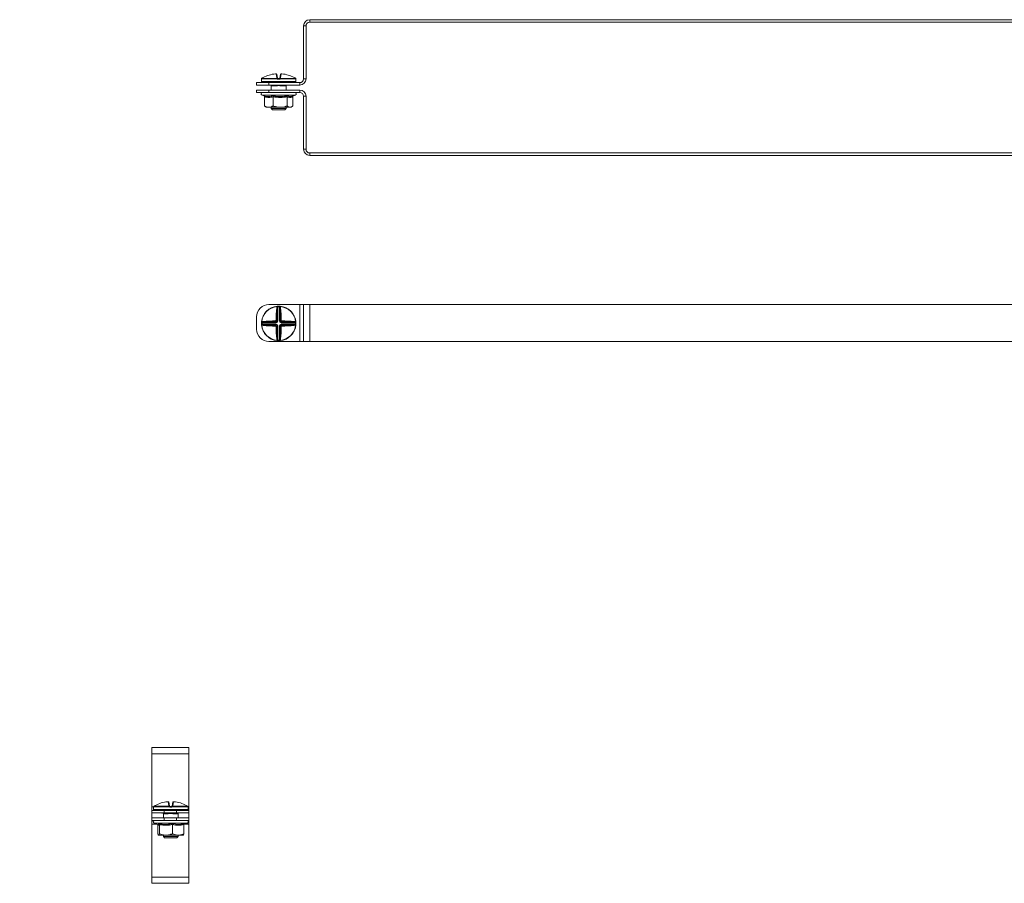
# Model space of a CAD drawing. Header units: millimetres. Extents: x -3 to 1620, y -915 to 295.
# Tile 9 of 11: x 823 to 1221, y -834 to -484. Entities that reach past the tile are written whole.
import ezdxf

# ---------------------------------------------------------------- set-up
doc = ezdxf.new("R2010")
doc.units = ezdxf.units.MM
doc.styles.add('SLDTEXTSTYLE0', font='TXT', dxfattribs={"width": 0.7, "bigfont": 'bigfont'})

msp = doc.modelspace()

# ---------------------------------------------------------------- linework, layer by layer
at = {"color": 7, "linetype": 'Continuous', "lineweight": 15}
for p, q in [((938.51, -486.51), (937.51, -486.51)), ((937.51, -508.01), (937.51, -486.51)), ((938.51, -508.01), (938.51, -486.51)), ((940.01, -484.01), (940.01, -485.01)), ((940.01, -484.01), (1542.01, -484.01)), ((940.01, -485.01), (1542.01, -485.01)), ((926.64, -507.46), (926.37, -505.95)), ((926.64, -506.16), (926.9, -507.64)), ((927.97, -507.64), (928.24, -506.16)), ((928.5, -505.95), (928.24, -507.46)), ((918.51, -510.51), (918.51, -509.51)), ((918.51, -509.51), (923.51, -509.51)), ((923.51, -510.51), (918.51, -510.51)), ((920.44, -508.09), (920.44, -509.09)), ((920.47, -507.95), (920.47, -507.96)), ((926.81, -507.98), (920.47, -507.98)), ((920.59, -507.77), (926.82, -507.77)), ((920.59, -507.77), (920.59, -507.77)), ((934.19, -509.34), (920.69, -509.34)), ((923.51, -509.51), (923.51, -510.51)), ((923.51, -509.51), (936.01, -509.51)), ((923.51, -510.51), (936.01, -510.51)), ((924.48, -509.51), (924.48, -509.34)), ((925.63, -510.54), (924.74, -510.54)), ((927.74, -508.09), (927.14, -508.09)), ((927.15, -507.84), (927.73, -507.84)), ((928.05, -507.77), (934.29, -507.77)), ((934.41, -507.98), (928.06, -507.98)), ((930.14, -510.54), (929.25, -510.54)), ((930.39, -509.51), (930.39, -509.34)), ((930.49, -510.54), (930.49, -510.54)), ((934.29, -507.77), (934.28, -507.77)), ((934.41, -507.96), (934.41, -507.98)), ((934.44, -509.09), (934.44, -508.09)), ((936.01, -510.51), (936.01, -509.51)), ((937.51, -508.01), (938.51, -508.01)), ((918.51, -513.51), (918.51, -512.51)), ((918.51, -512.51), (923.51, -512.51)), ((923.51, -513.51), (918.51, -513.51)), ((923.51, -512.51), (923.51, -513.51)), ((936.01, -512.51), (923.51, -512.51)), ((936.01, -513.51), (923.51, -513.51)), ((924.44, -510.69), (924.44, -512.51)), ((926.4, -510.79), (924.62, -510.79)), ((930.25, -510.79), (928.47, -510.79)), ((930.44, -512.51), (930.44, -510.69)), ((936.01, -513.51), (936.01, -512.51)), ((920.71, -514.61), (921.52, -514.9)), ((921.71, -515.22), (921.71, -518.91)), ((925.18, -515.22), (925.18, -518.91)), ((930.91, -515.22), (930.91, -518.91)), ((933.14, -514.98), (934.16, -514.61)), ((933.17, -515.22), (933.17, -518.91)), ((937.51, -536.51), (937.51, -515.01)), ((938.51, -515.01), (937.51, -515.01)), ((938.51, -536.51), (938.51, -515.01)), ((922.01, -519.17), (922.44, -519.51)), ((922.44, -519.51), (923.45, -519.51)), ((923.45, -519.51), (928.05, -519.51)), ((924.44, -519.51), (924.44, -520.04)), ((924.44, -520.04), (924.94, -520.54)), ((924.44, -520.04), (930.44, -520.04)), ((929.94, -520.54), (924.94, -520.54)), ((928.05, -519.51), (932.04, -519.51)), ((929.94, -520.54), (930.44, -520.04)), ((930.44, -520.04), (930.44, -519.51)), ((932.04, -519.51), (932.44, -519.51)), ((932.44, -519.51), (932.87, -519.17)), ((937.51, -536.51), (938.51, -536.51)), ((940.01, -538.01), (940.01, -539.01)), ((1542.01, -538.01), (940.01, -538.01)), ((1542.01, -539.01), (940.01, -539.01)), ((923.51, -599.4), (936.01, -599.4)), ((926.81, -600.1), (926.82, -600.22)), ((926.9, -606.04), (926.9, -600.9)), ((927.14, -600.08), (927.15, -600.33)), ((927.15, -600.33), (927.15, -606.04)), ((927.74, -600.08), (927.73, -600.33)), ((927.73, -606.04), (927.73, -600.33)), ((927.97, -600.9), (927.97, -606.04)), ((928.06, -600.1), (928.05, -600.22)), ((936.01, -614.4), (936.01, -599.4)), ((936.01, -599.4), (937.51, -599.4)), ((937.51, -614.4), (937.51, -599.4)), ((937.51, -599.4), (940.01, -599.4)), ((940.01, -614.4), (940.01, -599.4)), ((940.01, -599.4), (1542.01, -599.4)), ((918.51, -609.4), (918.51, -604.4)), ((926.41, -606.54), (926.15, -606.27)), ((926.64, -605.78), (926.9, -606.04)), ((926.9, -606.04), (927.15, -606.04)), ((927.97, -606.04), (927.73, -606.04)), ((927.97, -606.04), (928.24, -605.78)), ((928.73, -606.27), (928.47, -606.54)), ((920.69, -606.78), (920.44, -606.77)), ((920.69, -607.36), (920.44, -607.37)), ((920.47, -606.45), (920.59, -606.46)), ((920.47, -607.7), (920.59, -607.69)), ((926.41, -606.78), (920.69, -606.78)), ((920.69, -607.36), (926.41, -607.36)), ((921.26, -606.54), (926.41, -606.54)), ((926.41, -607.61), (921.26, -607.61)), ((926.15, -607.87), (926.41, -607.61)), ((926.41, -606.54), (926.41, -606.78)), ((926.41, -607.61), (926.41, -607.36)), ((926.9, -608.1), (926.64, -608.36)), ((926.9, -613.25), (926.9, -608.1)), ((926.9, -608.1), (927.15, -608.1)), ((927.15, -608.1), (927.15, -613.82)), ((927.73, -608.1), (927.97, -608.1)), ((927.73, -613.82), (927.73, -608.1)), ((928.24, -608.36), (927.97, -608.1)), ((927.97, -608.1), (927.97, -613.25)), ((928.47, -606.54), (933.61, -606.54)), ((928.47, -606.54), (928.47, -606.78)), ((934.18, -606.78), (928.47, -606.78)), ((928.47, -607.36), (928.47, -607.61)), ((928.47, -607.36), (934.18, -607.36)), ((928.47, -607.61), (928.73, -607.87)), ((933.61, -607.61), (928.47, -607.61)), ((934.43, -606.77), (934.18, -606.78)), ((934.43, -607.37), (934.18, -607.36)), ((934.41, -606.45), (934.29, -606.46)), ((934.41, -607.7), (934.29, -607.69)), ((926.81, -614.04), (926.82, -613.92)), ((927.15, -613.82), (927.14, -614.07)), ((927.73, -613.82), (927.74, -614.07)), ((928.06, -614.04), (928.05, -613.92)), ((923.51, -614.4), (936.01, -614.4)), ((936.01, -614.4), (937.51, -614.4)), ((937.51, -614.4), (940.01, -614.4)), ((940.01, -614.4), (1542.01, -614.4)), ((891.06, -778.9), (876.06, -778.9)), ((876.06, -781.4), (876.06, -778.9)), ((891.06, -781.4), (876.06, -781.4)), ((876.06, -802.9), (876.06, -781.4)), ((891.06, -781.4), (891.06, -778.9)), ((891.06, -802.9), (891.06, -781.4)), ((882.94, -802.35), (882.68, -800.85)), ((882.94, -801.05), (883.2, -802.53)), ((884.28, -802.53), (884.54, -801.05)), ((884.8, -800.85), (884.54, -802.35)), ((876.06, -804.4), (876.06, -802.9)), ((876.06, -805.4), (876.06, -804.4)), ((876.06, -804.4), (881.06, -804.4)), ((881.06, -805.4), (876.06, -805.4)), ((876.06, -805.4), (876.06, -807.4)), ((876.74, -802.99), (876.74, -803.99)), ((876.77, -802.84), (876.77, -802.85)), ((883.11, -802.88), (876.77, -802.88)), ((876.89, -802.66), (883.12, -802.66)), ((876.89, -802.66), (876.89, -802.66)), ((890.49, -804.24), (876.99, -804.24)), ((880.72, -805.47), (880.71, -805.47)), ((880.74, -805.59), (880.74, -807.4)), ((880.78, -804.24), (880.78, -804.4)), ((882.7, -805.69), (880.92, -805.69)), ((881.93, -805.44), (881.04, -805.44)), ((881.06, -804.4), (881.06, -805.4)), ((886.06, -804.4), (881.06, -804.4)), ((886.06, -805.4), (881.06, -805.4)), ((882.13, -805.44), (881.93, -805.44)), ((884.04, -802.99), (883.44, -802.99)), ((883.45, -802.74), (884.03, -802.74)), ((884.35, -802.66), (890.59, -802.66)), ((890.71, -802.88), (884.37, -802.88)), ((886.56, -805.69), (884.78, -805.69)), ((886.44, -805.44), (885.55, -805.44)), ((886.06, -805.4), (886.06, -804.4)), ((886.06, -804.4), (891.06, -804.4)), ((891.06, -805.4), (886.06, -805.4)), ((886.7, -804.24), (886.7, -804.4)), ((886.74, -807.4), (886.74, -805.59)), ((890.59, -802.66), (890.59, -802.66)), ((890.71, -802.85), (890.71, -802.88)), ((890.74, -803.99), (890.74, -802.99)), ((891.06, -804.4), (891.06, -802.9)), ((891.06, -804.4), (891.06, -805.4)), ((891.06, -805.4), (891.06, -807.4)), ((876.06, -808.4), (876.06, -807.4)), ((876.06, -807.4), (881.06, -807.4)), ((881.06, -808.4), (876.06, -808.4)), ((876.06, -809.9), (876.06, -808.4)), ((877.01, -809.5), (878.46, -810.03)), ((881.06, -807.4), (881.06, -808.4)), ((886.06, -807.4), (881.06, -807.4)), ((886.06, -808.4), (881.06, -808.4)), ((886.06, -808.4), (886.06, -807.4)), ((886.06, -807.4), (891.06, -807.4)), ((891.06, -808.4), (886.06, -808.4)), ((889.07, -810.01), (890.47, -809.5)), ((891.06, -807.4), (891.06, -808.4)), ((891.06, -809.9), (891.06, -808.4)), ((876.06, -831.4), (876.06, -809.9)), ((878.41, -810.01), (878.42, -810.12)), ((878.42, -810.12), (878.42, -813.8)), ((878.43, -810.02), (878.46, -810.02)), ((879.13, -810.12), (879.13, -813.8)), ((884.45, -810.12), (884.45, -813.8)), ((889.06, -810.12), (889.06, -813.8)), ((891.06, -831.4), (891.06, -809.9)), ((881.79, -814.4), (878.78, -814.4)), ((880.74, -814.4), (880.74, -814.94)), ((880.74, -814.94), (881.24, -815.44)), ((880.74, -814.94), (886.74, -814.94)), ((886.24, -815.44), (881.24, -815.44)), ((881.79, -814.4), (886.75, -814.4)), ((886.24, -815.44), (886.74, -814.94)), ((886.74, -814.94), (886.74, -814.4)), ((886.75, -814.4), (888.74, -814.4)), ((891.06, -831.4), (876.06, -831.4)), ((876.06, -833.9), (876.06, -831.4)), ((891.06, -833.9), (891.06, -831.4)), ((891.06, -833.9), (876.06, -833.9))]:
    msp.add_line(p, q, dxfattribs=at)
at = {"color": 8, "linetype": 'Continuous', "lineweight": 15}
for p, q in [((920.44, -508.09), (920.44, -508.09)), ((920.44, -509.09), (934.44, -509.09)), ((920.47, -507.98), (920.47, -507.96)), ((924.66, -510.56), (924.52, -510.59)), ((924.74, -510.54), (924.74, -510.51)), ((925.63, -510.54), (925.63, -510.51)), ((929.25, -510.54), (929.25, -510.51)), ((930.14, -510.54), (930.14, -510.51)), ((934.44, -508.09), (934.43, -508.09)), ((934.16, -514.61), (920.71, -514.61)), ((876.75, -802.9), (876.06, -802.9)), ((876.75, -802.99), (876.74, -802.99)), ((876.74, -803.99), (890.74, -803.99)), ((876.77, -802.88), (876.77, -802.85)), ((880.96, -805.45), (880.82, -805.48)), ((881.04, -805.4), (881.04, -805.44)), ((881.93, -805.4), (881.93, -805.44)), ((885.55, -805.4), (885.55, -805.44)), ((886.44, -805.4), (886.44, -805.44)), ((891.06, -802.9), (890.72, -802.9)), ((890.74, -802.99), (890.73, -802.99)), ((881.11, -809.5), (877.01, -809.5)), ((890.47, -809.5), (881.11, -809.5)), ((878.11, -809.9), (876.06, -809.9)), ((891.06, -809.9), (889.37, -809.9))]:
    msp.add_line(p, q, dxfattribs=at)
at = {"color": 8, "linetype": 'Continuous', "lineweight": 15, "flags": 128}
for points in [[(920.46, -508.01), (920.45, -508.05), (920.44, -508.09)], [(934.43, -508.09), (934.43, -508.05), (934.41, -508)], [(876.75, -802.99), (876.75, -802.94), (876.76, -802.9)], [(890.72, -802.91), (890.73, -802.94), (890.73, -802.99)]]:
    msp.add_lwpolyline(points, dxfattribs=at)
at = {"color": 7, "linetype": 'Continuous', "lineweight": 15, "flags": 128}
for points in [[(926.81, -600.1), (926.84, -600.1), (926.88, -600.12), (926.91, -600.14), (926.93, -600.17), (926.95, -600.21), (926.97, -600.25), (926.98, -600.3), (926.99, -600.35)], [(927.88, -600.35), (927.89, -600.3), (927.9, -600.25), (927.92, -600.21), (927.94, -600.17), (927.97, -600.14), (928, -600.12), (928.03, -600.1), (928.06, -600.1)], [(920.71, -606.63), (920.66, -606.62), (920.62, -606.61), (920.57, -606.59), (920.53, -606.57), (920.5, -606.54), (920.48, -606.51), (920.47, -606.48), (920.47, -606.45)], [(920.47, -607.7), (920.47, -607.67), (920.48, -607.63), (920.5, -607.6), (920.53, -607.58), (920.57, -607.56), (920.62, -607.54), (920.66, -607.53), (920.71, -607.52)], [(934.41, -606.45), (934.41, -606.48), (934.39, -606.51), (934.37, -606.54), (934.34, -606.57), (934.3, -606.59), (934.26, -606.61), (934.21, -606.62), (934.16, -606.63)], [(934.16, -607.52), (934.21, -607.53), (934.26, -607.54), (934.3, -607.56), (934.34, -607.58), (934.37, -607.6), (934.39, -607.63), (934.41, -607.67), (934.41, -607.7)], [(926.99, -613.8), (926.98, -613.85), (926.97, -613.89), (926.95, -613.94), (926.93, -613.98), (926.91, -614.01), (926.88, -614.03), (926.84, -614.04), (926.81, -614.04)], [(928.06, -614.04), (928.03, -614.04), (928, -614.03), (927.97, -614.01), (927.94, -613.98), (927.92, -613.94), (927.9, -613.89), (927.89, -613.85), (927.88, -613.8)]]:
    msp.add_lwpolyline(points, dxfattribs=at)
at = {"color": 7, "linetype": 'Continuous', "lineweight": 15}
for centre, radius, start, end in [((940.01, -486.51), 2.5, 90, 180), ((940.01, -486.51), 1.5, 90, 180), ((927.43, -519.23), 13.34, 95.6166, 118.1057), ((926.39, -506.2), 0.249, 10.1256, 94.8135), ((928.48, -506.2), 0.249, 85.1865, 169.8744), ((927.45, -519.23), 13.34, 61.8943, 84.3834), ((920.69, -508.09), 0.25, 155.8256, 180), ((920.69, -509.09), 0.25, 180, 270), ((920.71, -507.98), 0.25, 119.5448, 173.6267), ((920.72, -507.98), 0.25, 121.4361, 180.0408), ((923.78, -509.59), 0.25, 20, 90), ((924.74, -510.04), 0.5, 248.2779, 270), ((926.67, -507.69), 0.233, 13.4875, 98.5562), ((928.5, -507.96), 1.69, 173.4928, 180.7494), ((927.62, -508.54), 0.978, 129.6677, 145.2136), ((926.89, -507.93), 0.172, 54.2052, 113.0531), ((928.6, -508.03), 1.46, 172.6321, 182.4439), ((926.28, -508.03), 1.46, 357.5561, 7.3679), ((927.99, -507.93), 0.172, 66.9469, 125.7948), ((927.26, -508.54), 0.978, 34.7864, 50.3323), ((928.2, -507.69), 0.233, 81.4438, 166.5125), ((926.37, -507.96), 1.69, 359.2506, 6.5072), ((930.14, -510.04), 0.5, 270, 291.7221), ((931.1, -509.59), 0.25, 90, 160), ((934.19, -509.09), 0.25, 270, 0), ((934.16, -507.98), 0.25, 6.3733, 60.4552), ((934.16, -507.98), 0.25, 359.9592, 58.5639), ((934.19, -508.09), 0.25, 0, 25.4195), ((936.01, -508.01), 1.5, 270, 0), ((936.01, -508.01), 2.5, 270, 0), ((920.9, -514.08), 0.567, 90, 250), ((924.37, -510.79), 0.255, 359.4837, 53.1431), ((925.91, -510.78), 0.492, 358.0268, 22.6031), ((928.97, -510.78), 0.492, 157.3969, 181.9732), ((930.51, -510.79), 0.255, 126.8569, 180.5163), ((933.97, -514.08), 0.567, 290, 90), ((936.01, -515.01), 2.5, 0, 90), ((936.01, -515.01), 1.5, 0, 90), ((940.01, -536.51), 2.5, 180, 270), ((940.01, -536.51), 1.5, 180, 270), ((923.51, -604.4), 5, 90, 180), ((927.44, -607.07), 7, 95.1288, 174.8712), ((927.44, -607.07), 6.88, 95.1288, 174.8712), ((992.19, -606.78), 65.83, 174.7706, 179.1113), ((926.67, -601.07), 0.293, 36.1898, 94.9248), ((991.22, -606.78), 64.59, 174.7706, 179.1113), ((926.57, -600.72), 0.561, 41.5527, 63.3516), ((927.44, -607.07), 7, 87.5357, 92.4643), ((927.44, -607.07), 6.75, 87.5357, 92.4643), ((928.3, -600.72), 0.561, 116.6484, 138.4473), ((928.21, -601.07), 0.293, 85.0752, 143.8102), ((863.66, -606.78), 64.59, 0.8887, 5.2294), ((927.44, -607.07), 6.88, 5.1288, 84.8712), ((927.44, -607.07), 7, 5.1288, 84.8712), ((862.68, -606.78), 65.83, 0.8887, 5.2294), ((927.14, -671.83), 65.83, 90.8887, 95.2294), ((921.44, -606.3), 0.293, 175.0752, 233.8102), ((927.15, -670.85), 64.59, 90.8887, 95.2294), ((927.13, -606.05), 1.01, 177.6972, 192.9472), ((926.41, -606.76), 1.01, 77.0528, 92.3028), ((928.46, -606.76), 1.01, 87.6972, 102.9472), ((927.75, -606.05), 1.01, 347.0528, 2.3028), ((927.73, -670.85), 64.59, 84.7706, 89.1113), ((927.73, -671.83), 65.83, 84.7706, 89.1113), ((933.44, -606.3), 0.293, 306.1898, 4.9248), ((923.51, -609.4), 5, 180, 270), ((927.44, -607.07), 7, 177.5357, 182.4643), ((927.44, -607.07), 7, 185.1288, 264.8712), ((921.09, -606.21), 0.561, 206.6484, 228.4473), ((921.09, -607.94), 0.561, 131.5527, 153.3516), ((927.44, -607.07), 6.88, 185.1288, 264.8712), ((927.44, -607.07), 6.75, 177.5357, 182.4643), ((921.44, -607.84), 0.293, 126.1898, 184.9248), ((927.14, -542.32), 65.83, 264.7706, 269.1113), ((927.15, -543.29), 64.59, 264.7706, 269.1113), ((927.13, -608.1), 1.01, 167.0528, 182.3028), ((926.41, -607.38), 1.01, 267.6972, 282.9472), ((992.19, -607.37), 65.83, 180.8887, 185.2294), ((991.22, -607.36), 64.59, 180.8887, 185.2294), ((863.66, -607.36), 64.59, 354.7706, 359.1113), ((927.44, -607.07), 6.88, 275.1288, 354.8712), ((927.44, -607.07), 7, 275.1288, 354.8712), ((928.46, -607.38), 1.01, 257.0528, 272.3028), ((862.68, -607.37), 65.83, 354.7706, 359.1113), ((927.73, -543.29), 64.59, 270.8887, 275.2294), ((927.75, -608.1), 1.01, 357.6972, 12.9472), ((927.73, -542.32), 65.83, 270.8887, 275.2294), ((933.44, -607.84), 0.293, 355.0752, 53.8102), ((933.79, -606.21), 0.561, 311.5527, 333.3516), ((933.79, -607.94), 0.561, 26.6484, 48.4473), ((927.44, -607.07), 6.75, 357.5357, 2.4643), ((927.44, -607.07), 7, 357.5357, 2.4643), ((926.67, -613.07), 0.293, 265.0752, 323.8102), ((926.57, -613.42), 0.561, 296.6484, 318.4473), ((927.44, -607.07), 7, 267.5357, 272.4643), ((927.44, -607.07), 6.75, 267.5357, 272.4643), ((928.3, -613.42), 0.561, 221.5527, 243.3516), ((928.21, -613.07), 0.293, 216.1898, 274.9248), ((883.73, -814.12), 13.34, 95.6166, 118.1057), ((882.7, -801.09), 0.249, 10.1256, 94.8135), ((884.78, -801.09), 0.249, 85.1865, 169.8744), ((883.75, -814.12), 13.34, 61.8943, 84.3834), ((876.99, -802.99), 0.25, 155.8256, 180), ((876.99, -803.99), 0.25, 180, 270), ((877.02, -802.88), 0.25, 119.5448, 173.6267), ((877.02, -802.88), 0.25, 121.4361, 180.0408), ((880.08, -804.49), 0.25, 20, 90), ((880.67, -805.68), 0.255, 359.4837, 53.1431), ((881.04, -804.94), 0.5, 248.2779, 270), ((882.21, -805.67), 0.492, 358.0268, 22.6031), ((882.98, -802.59), 0.233, 13.4875, 98.5562), ((884.8, -802.85), 1.69, 173.4928, 180.7494), ((883.92, -803.44), 0.978, 129.6677, 145.2136), ((883.19, -802.82), 0.172, 54.2052, 113.0531), ((884.9, -802.92), 1.46, 172.6321, 182.4439), ((882.58, -802.92), 1.46, 357.5561, 7.3679), ((884.29, -802.82), 0.172, 66.9469, 125.7948), ((883.56, -803.44), 0.978, 34.7864, 50.3323), ((884.5, -802.59), 0.233, 81.4438, 166.5125), ((882.68, -802.85), 1.69, 359.2506, 6.5072), ((885.27, -805.67), 0.492, 157.3969, 181.9732), ((886.44, -804.94), 0.5, 270, 291.7221), ((886.81, -805.68), 0.255, 126.8569, 180.5163), ((887.4, -804.49), 0.25, 90, 160), ((890.49, -803.99), 0.25, 270, 0), ((890.46, -802.88), 0.25, 6.3733, 60.4552), ((890.46, -802.88), 0.25, 359.9592, 58.5639), ((890.49, -802.99), 0.25, 0, 25.4195), ((877.21, -808.97), 0.567, 90, 250), ((890.27, -808.97), 0.567, 290, 90)]:
    msp.add_arc(centre, radius, start, end, dxfattribs=at)
at = {"color": 8, "linetype": 'Continuous', "lineweight": 15}
for centre, radius, start, end in [((924.75, -510.18), 0.47, 224.3428, 240.1833), ((925.19, -510.01), 1.31, 333.6544, 337.4682), ((929.68, -510.01), 1.31, 202.5318, 206.3456), ((930.12, -510.18), 0.47, 299.8167, 315.6572), ((881.06, -805.07), 0.47, 224.3428, 240.1833), ((881.49, -804.9), 1.31, 333.6544, 337.4682), ((885.99, -804.9), 1.31, 202.5318, 206.3456), ((886.42, -805.07), 0.47, 299.8167, 315.6572)]:
    msp.add_arc(centre, radius, start, end, dxfattribs=at)
at = {"color": 7, "linetype": 'Continuous', "lineweight": 15}
for centre, major_axis, ratio, start_param, end_param in [((924.57, -509.59), (0.564, -0.091), 0.124069, 1.757057, 3.210607), ((930.3, -509.59), (0.564, 0.091), 0.124069, 6.214171, 7.667721), ((926.39, -606.02), (0.375, -0.375), 0.942694, 5.512866, 7.053504), ((926.39, -606.02), (0.547, -0.547), 0.970288, 5.512866, 7.053504), ((928.49, -606.02), (-0.547, -0.547), 0.970288, 5.512866, 7.053504), ((928.49, -606.02), (0.375, 0.375), 0.942694, 2.371274, 3.911912), ((926.39, -608.12), (0.547, 0.547), 0.970288, 5.512866, 7.053504), ((926.39, -608.12), (0.375, 0.375), 0.942694, 5.512866, 7.053504), ((928.49, -608.12), (-0.547, 0.547), 0.970288, 5.512866, 7.053504), ((928.49, -608.12), (0.375, -0.375), 0.942694, 2.371274, 3.911912), ((880.88, -804.49), (0.564, -0.091), 0.124069, 1.757057, 3.210607), ((886.6, -804.49), (0.564, 0.091), 0.124069, 6.214171, 7.667721)]:
    msp.add_ellipse(centre, major_axis=major_axis, ratio=ratio, start_param=start_param, end_param=end_param, dxfattribs=at)
for points, knots in [([(926.64, -506.15), (926.63, -506.14), (926.63, -506.1), (926.6, -506.05), (926.55, -506), (926.5, -505.97), (926.45, -505.95), (926.4, -505.94), (926.34, -505.94), (926.26, -505.94), (926.16, -505.95), (926.12, -505.95), (926.11, -505.95)], [0, 0, 0, 0, 0.0375977, 0.1572667, 0.2559334, 0.342451, 0.4202602, 0.4958888, 0.6009859, 0.8002864, 0.9621256, 1, 1, 1, 1]), ([(926.37, -505.95), (926.37, -505.95), (926.36, -505.95), (926.32, -505.94), (926.25, -505.94), (926.18, -505.95), (926.14, -505.95), (926.12, -505.95)], [0, 0, 0, 0, 0.218399, 0.436827, 0.654626, 0.872181, 1, 1, 1, 1]), ([(928.74, -505.95), (928.73, -505.95), (928.67, -505.94), (928.58, -505.94), (928.5, -505.94), (928.44, -505.95), (928.38, -505.97), (928.31, -506.01), (928.26, -506.07), (928.24, -506.13), (928.24, -506.16), (928.24, -506.16)], [0, 0, 0, 0, 0.066923, 0.2381, 0.430282, 0.538321, 0.635628, 0.739505, 0.862235, 0.996759, 1, 1, 1, 1]), ([(928.75, -505.95), (928.72, -505.95), (928.67, -505.95), (928.59, -505.94), (928.53, -505.94), (928.51, -505.95), (928.5, -505.95), (928.5, -505.95)], [0, 0, 0, 0, 0.218399, 0.436827, 0.654626, 0.872181, 1, 1, 1, 1]), ([(920.47, -507.98), (920.47, -507.98), (920.46, -508.02), (920.45, -508.08), (920.45, -508.09), (920.44, -508.09)], [0, 0, 0, 0, 0.003073, 0.499692, 1, 1, 1, 1]), ([(920.47, -507.95), (920.46, -507.97), (920.46, -508), (920.46, -508.02), (920.46, -508.02), (920.46, -508.02), (920.46, -508.01)], [0, 0, 0, 0, 0.353823, 0.693378, 0.938253, 1, 1, 1, 1]), ([(921.14, -507.46), (920.99, -507.54), (920.8, -507.65), (920.62, -507.75), (920.59, -507.77)], [0, 0, 0, 0, 0.770897, 1, 1, 1, 1]), ([(926.36, -510.59), (926.2, -510.57), (925.95, -510.55), (925.71, -510.55), (925.63, -510.54)], [0, 0, 0, 0, 0.651428, 1, 1, 1, 1]), ([(926.82, -507.77), (926.8, -507.75), (926.69, -507.65), (926.66, -507.54), (926.64, -507.46)], [0, 0, 0, 0, 0.229103, 1, 1, 1, 1]), ([(927.14, -508.09), (927.08, -508.09), (926.96, -508.08), (926.86, -508.02), (926.81, -507.98), (926.81, -507.98)], [0, 0, 0, 0, 0.500308, 0.996927, 1, 1, 1, 1]), ([(926.9, -507.64), (926.91, -507.68), (926.92, -507.73), (926.98, -507.78), (926.99, -507.79)], [0, 0, 0, 0, 0.781937, 1, 1, 1, 1]), ([(926.99, -507.79), (926.99, -507.79), (927.01, -507.81), (927.06, -507.84), (927.12, -507.84), (927.15, -507.84)], [0, 0, 0, 0, 0.003106, 0.502169, 1, 1, 1, 1]), ([(927.73, -507.84), (927.76, -507.84), (927.81, -507.84), (927.86, -507.81), (927.88, -507.79)], [0, 0, 0, 0, 0.497853, 1, 1, 1, 1]), ([(928.06, -507.98), (928.06, -507.98), (928.02, -508.02), (927.91, -508.08), (927.8, -508.09), (927.74, -508.09)], [0, 0, 0, 0, 0.0030731, 0.4996924, 1, 1, 1, 1]), ([(927.88, -507.79), (927.9, -507.78), (927.95, -507.73), (927.96, -507.68), (927.97, -507.64)], [0, 0, 0, 0, 0.218063, 1, 1, 1, 1]), ([(928.24, -507.46), (928.21, -507.54), (928.18, -507.65), (928.08, -507.75), (928.05, -507.77)], [0, 0, 0, 0, 0.770897, 1, 1, 1, 1]), ([(929.25, -510.54), (929.22, -510.54), (928.98, -510.55), (928.74, -510.57), (928.51, -510.59)], [0, 0, 0, 0, 0.099322, 1, 1, 1, 1]), ([(930.49, -510.54), (930.49, -510.54), (930.49, -510.55), (930.49, -510.55), (930.49, -510.55), (930.49, -510.55)], [0, 0, 0, 0, 0.233635, 0.823496, 1, 1, 1, 1]), ([(934.29, -507.77), (934.25, -507.75), (934.08, -507.65), (933.88, -507.54), (933.73, -507.46)], [0, 0, 0, 0, 0.229103, 1, 1, 1, 1]), ([(934.42, -508.02), (934.42, -508.02), (934.42, -508.02), (934.42, -508.01), (934.41, -507.99), (934.41, -507.96), (934.41, -507.95)], [0, 0, 0, 0, 0.043748, 0.31887, 0.763688, 1, 1, 1, 1]), ([(934.43, -508.09), (934.43, -508.09), (934.42, -508.08), (934.41, -508.02), (934.41, -507.98), (934.41, -507.98)], [0, 0, 0, 0, 0.500308, 0.996927, 1, 1, 1, 1]), ([(934.41, -508), (934.41, -508.01), (934.42, -508.01), (934.42, -508.02), (934.42, -508.02)], [0, 0, 0, 0, 0.320512, 1, 1, 1, 1]), ([(924.41, -510.58), (924.41, -510.59), (924.42, -510.6), (924.43, -510.64), (924.44, -510.67), (924.44, -510.7)], [0, 0, 0, 0, 0.158666, 0.479813, 1, 1, 1, 1]), ([(924.52, -510.59), (924.49, -510.59), (924.41, -510.59), (924.42, -510.58), (924.42, -510.58)], [0, 0, 0, 0, 0.457505, 1, 1, 1, 1]), ([(928.51, -510.59), (928.35, -510.59), (927.91, -510.59), (927.19, -510.57), (926.64, -510.58), (926.36, -510.59)], [0, 0, 0, 0, 0.232421, 0.610897, 1, 1, 1, 1]), ([(928.47, -510.79), (928.42, -510.79), (928.29, -510.79), (928.09, -510.76), (927.88, -510.73), (927.66, -510.7), (927.43, -510.69), (927.2, -510.7), (926.96, -510.74), (926.69, -510.78), (926.5, -510.79), (926.4, -510.79)], [0, 0, 0, 0, 0.084982, 0.188194, 0.292085, 0.397364, 0.503648, 0.610192, 0.717991, 0.85811, 1, 1, 1, 1]), ([(930.46, -510.58), (930.46, -510.58), (930.48, -510.57), (930.41, -510.58), (930.36, -510.59)], [0, 0, 0, 0, 0.212461, 1, 1, 1, 1]), ([(930.44, -510.69), (930.44, -510.69), (930.44, -510.67), (930.44, -510.64), (930.45, -510.61), (930.46, -510.59), (930.46, -510.58)], [0, 0, 0, 0, 0.07665, 0.483704, 0.810958, 1, 1, 1, 1]), ([(921.42, -514.85), (921.56, -514.89), (921.99, -515.02), (922.72, -515.15), (923.55, -515.16), (924.34, -515.06), (924.83, -514.92), (925.07, -514.85)], [0, 0, 0, 0, 0.117987, 0.354133, 0.592326, 0.795595, 1, 1, 1, 1]), ([(921.71, -515.22), (921.7, -515.18), (921.69, -515.11), (921.63, -515), (921.54, -514.91), (921.46, -514.87), (921.42, -514.85), (921.42, -514.85)], [0, 0, 0, 0, 0.236184, 0.471397, 0.732465, 0.992086, 1, 1, 1, 1]), ([(925.18, -515.22), (924.9, -515.3), (924.33, -515.44), (923.47, -515.51), (922.59, -515.45), (922, -515.3), (921.71, -515.22)], [0, 0, 0, 0, 0.245251, 0.49213, 0.745021, 1, 1, 1, 1]), ([(925.07, -514.85), (925.3, -514.89), (926.01, -515.02), (927.2, -515.15), (928.57, -515.16), (929.87, -515.06), (930.68, -514.92), (931.09, -514.85)], [0, 0, 0, 0, 0.117987, 0.354133, 0.592326, 0.795595, 1, 1, 1, 1]), ([(925.18, -515.22), (925.18, -515.18), (925.18, -515.11), (925.15, -515), (925.12, -514.91), (925.09, -514.87), (925.07, -514.85), (925.07, -514.85)], [0, 0, 0, 0, 0.236184, 0.471397, 0.732465, 0.992086, 1, 1, 1, 1]), ([(930.91, -515.22), (930.45, -515.3), (929.51, -515.44), (928.08, -515.51), (926.63, -515.45), (925.67, -515.3), (925.18, -515.22)], [0, 0, 0, 0, 0.245251, 0.49213, 0.745021, 1, 1, 1, 1]), ([(931.09, -514.85), (931.09, -514.85), (931.06, -514.87), (931.02, -514.91), (930.96, -515), (930.92, -515.11), (930.92, -515.18), (930.91, -515.22)], [0, 0, 0, 0, 0.007914, 0.267535, 0.528603, 0.763816, 1, 1, 1, 1]), ([(933.17, -515.22), (932.98, -515.3), (932.62, -515.44), (932.05, -515.51), (931.48, -515.45), (931.1, -515.3), (930.91, -515.22)], [0, 0, 0, 0, 0.245251, 0.49213, 0.745021, 1, 1, 1, 1]), ([(933.36, -514.9), (933.35, -514.91), (933.31, -514.93), (933.25, -515), (933.18, -515.1), (933.17, -515.18), (933.17, -515.22)], [0, 0, 0, 0, 0.055746, 0.3923, 0.695525, 1, 1, 1, 1]), ([(921.71, -518.91), (921.96, -519.05), (922.46, -519.35), (923.05, -519.5), (923.38, -519.51), (923.45, -519.51)], [0, 0, 0, 0, 0.442922, 0.896343, 1, 1, 1, 1]), ([(921.71, -518.91), (921.8, -519.01), (921.9, -519.11), (922.01, -519.17), (922.02, -519.18)], [0, 0, 0, 0, 0.929205, 1, 1, 1, 1]), ([(923.45, -519.51), (923.68, -519.49), (924.16, -519.44), (924.74, -519.18), (925.07, -518.98), (925.18, -518.91)], [0, 0, 0, 0, 0.39547, 0.801975, 1, 1, 1, 1]), ([(925.18, -518.91), (925.59, -519.05), (926.42, -519.35), (927.4, -519.5), (927.95, -519.51), (928.05, -519.51)], [0, 0, 0, 0, 0.442922, 0.896343, 1, 1, 1, 1]), ([(928.05, -519.51), (928.44, -519.49), (929.22, -519.44), (930.18, -519.18), (930.73, -518.98), (930.91, -518.91)], [0, 0, 0, 0, 0.39547, 0.801975, 1, 1, 1, 1]), ([(930.91, -518.91), (931.01, -519), (931.24, -519.21), (931.61, -519.45), (931.9, -519.49), (932.04, -519.51)], [0, 0, 0, 0, 0.262707, 0.627492, 1, 1, 1, 1]), ([(932.04, -519.51), (932.1, -519.51), (932.31, -519.49), (932.68, -519.34), (932.99, -519.08), (933.16, -518.92), (933.17, -518.91)], [0, 0, 0, 0, 0.1481542, 0.5520001, 0.9656481, 1, 1, 1, 1]), ([(926.64, -600.78), (926.66, -600.63), (926.69, -600.43), (926.8, -600.26), (926.82, -600.22)], [0, 0, 0, 0, 0.7708973, 1, 1, 1, 1]), ([(926.81, -600.1), (926.81, -600.1), (926.86, -600.1), (926.96, -600.09), (927.08, -600.08), (927.14, -600.08)], [0, 0, 0, 0, 0.0030731, 0.4996924, 1, 1, 1, 1]), ([(926.99, -600.35), (926.98, -600.39), (926.92, -600.57), (926.91, -600.75), (926.9, -600.9)], [0, 0, 0, 0, 0.218063, 1, 1, 1, 1]), ([(927.15, -600.33), (927.12, -600.33), (927.06, -600.34), (927.01, -600.35), (926.99, -600.35)], [0, 0, 0, 0, 0.497853, 1, 1, 1, 1]), ([(927.88, -600.35), (927.88, -600.35), (927.86, -600.35), (927.81, -600.34), (927.76, -600.33), (927.73, -600.33)], [0, 0, 0, 0, 0.003106, 0.502169, 1, 1, 1, 1]), ([(927.74, -600.08), (927.8, -600.08), (927.91, -600.09), (928.02, -600.1), (928.06, -600.1), (928.06, -600.1)], [0, 0, 0, 0, 0.5003076, 0.9969269, 1, 1, 1, 1]), ([(927.97, -600.9), (927.96, -600.75), (927.95, -600.57), (927.9, -600.39), (927.88, -600.35)], [0, 0, 0, 0, 0.781937, 1, 1, 1, 1]), ([(928.05, -600.22), (928.08, -600.26), (928.18, -600.43), (928.21, -600.63), (928.24, -600.78)], [0, 0, 0, 0, 0.229103, 1, 1, 1, 1]), ([(920.59, -606.46), (920.62, -606.43), (920.8, -606.33), (920.99, -606.3), (921.14, -606.27)], [0, 0, 0, 0, 0.229103, 1, 1, 1, 1]), ([(926.12, -606.01), (926.15, -606.01), (926.21, -606), (926.28, -605.95), (926.34, -605.89), (926.37, -605.82), (926.37, -605.77), (926.37, -605.76)], [0, 0, 0, 0, 0.2183992, 0.436827, 0.6546258, 0.8721812, 1, 1, 1, 1]), ([(926.64, -605.78), (926.64, -605.81), (926.63, -605.9), (926.57, -606.04), (926.46, -606.17), (926.31, -606.25), (926.2, -606.27), (926.15, -606.27)], [0, 0, 0, 0, 0.127707, 0.345274, 0.563217, 0.781734, 1, 1, 1, 1]), ([(928.73, -606.27), (928.7, -606.27), (928.61, -606.26), (928.47, -606.21), (928.34, -606.1), (928.26, -605.95), (928.24, -605.84), (928.24, -605.78)], [0, 0, 0, 0, 0.127707, 0.345274, 0.563217, 0.781734, 1, 1, 1, 1]), ([(928.5, -605.76), (928.5, -605.79), (928.51, -605.84), (928.56, -605.92), (928.62, -605.98), (928.69, -606), (928.74, -606.01), (928.75, -606.01)], [0, 0, 0, 0, 0.218399, 0.436827, 0.654626, 0.872181, 1, 1, 1, 1]), ([(933.73, -606.27), (933.88, -606.3), (934.08, -606.33), (934.25, -606.43), (934.29, -606.46)], [0, 0, 0, 0, 0.770897, 1, 1, 1, 1]), ([(920.44, -606.77), (920.45, -606.71), (920.45, -606.6), (920.46, -606.49), (920.47, -606.45), (920.47, -606.45)], [0, 0, 0, 0, 0.500308, 0.996927, 1, 1, 1, 1]), ([(920.47, -607.7), (920.47, -607.7), (920.46, -607.65), (920.45, -607.55), (920.45, -607.43), (920.44, -607.37)], [0, 0, 0, 0, 0.003073, 0.499692, 1, 1, 1, 1]), ([(921.14, -607.87), (920.99, -607.85), (920.8, -607.82), (920.62, -607.71), (920.59, -607.69)], [0, 0, 0, 0, 0.770897, 1, 1, 1, 1]), ([(920.71, -606.63), (920.71, -606.63), (920.71, -606.65), (920.7, -606.7), (920.7, -606.75), (920.69, -606.78)], [0, 0, 0, 0, 0.003106, 0.502169, 1, 1, 1, 1]), ([(920.69, -607.36), (920.7, -607.39), (920.7, -607.45), (920.71, -607.5), (920.71, -607.52)], [0, 0, 0, 0, 0.497853, 1, 1, 1, 1]), ([(921.26, -606.54), (921.12, -606.55), (920.93, -606.56), (920.75, -606.61), (920.71, -606.63)], [0, 0, 0, 0, 0.781937, 1, 1, 1, 1]), ([(920.71, -607.52), (920.75, -607.53), (920.93, -607.59), (921.12, -607.6), (921.26, -607.61)], [0, 0, 0, 0, 0.218063, 1, 1, 1, 1]), ([(926.37, -608.39), (926.37, -608.36), (926.36, -608.3), (926.32, -608.23), (926.25, -608.17), (926.18, -608.14), (926.14, -608.14), (926.12, -608.14)], [0, 0, 0, 0, 0.218399, 0.436827, 0.654626, 0.872181, 1, 1, 1, 1]), ([(926.15, -607.87), (926.18, -607.87), (926.27, -607.88), (926.4, -607.94), (926.53, -608.05), (926.62, -608.2), (926.63, -608.31), (926.64, -608.36)], [0, 0, 0, 0, 0.1277068, 0.3452738, 0.5632172, 0.7817336, 1, 1, 1, 1]), ([(928.24, -608.36), (928.24, -608.33), (928.25, -608.24), (928.3, -608.11), (928.41, -607.98), (928.56, -607.89), (928.67, -607.88), (928.73, -607.87)], [0, 0, 0, 0, 0.127707, 0.345274, 0.563217, 0.781734, 1, 1, 1, 1]), ([(928.75, -608.14), (928.72, -608.14), (928.67, -608.15), (928.59, -608.19), (928.53, -608.26), (928.51, -608.33), (928.5, -608.37), (928.5, -608.39)], [0, 0, 0, 0, 0.218399, 0.436827, 0.654626, 0.872181, 1, 1, 1, 1]), ([(934.16, -606.63), (934.12, -606.61), (933.94, -606.56), (933.76, -606.55), (933.61, -606.54)], [0, 0, 0, 0, 0.218063, 1, 1, 1, 1]), ([(933.61, -607.61), (933.76, -607.6), (933.94, -607.59), (934.12, -607.53), (934.16, -607.52)], [0, 0, 0, 0, 0.7819366, 1, 1, 1, 1]), ([(934.29, -607.69), (934.25, -607.71), (934.08, -607.82), (933.88, -607.85), (933.73, -607.87)], [0, 0, 0, 0, 0.229103, 1, 1, 1, 1]), ([(934.18, -606.78), (934.18, -606.75), (934.17, -606.7), (934.16, -606.65), (934.16, -606.63)], [0, 0, 0, 0, 0.497853, 1, 1, 1, 1]), ([(934.16, -607.52), (934.16, -607.52), (934.16, -607.5), (934.17, -607.45), (934.18, -607.39), (934.18, -607.36)], [0, 0, 0, 0, 0.003106, 0.502169, 1, 1, 1, 1]), ([(934.41, -606.45), (934.41, -606.45), (934.41, -606.49), (934.42, -606.6), (934.43, -606.71), (934.43, -606.77)], [0, 0, 0, 0, 0.003073, 0.499692, 1, 1, 1, 1]), ([(934.43, -607.37), (934.43, -607.43), (934.42, -607.55), (934.41, -607.65), (934.41, -607.7), (934.41, -607.7)], [0, 0, 0, 0, 0.500308, 0.996927, 1, 1, 1, 1]), ([(926.82, -613.92), (926.8, -613.89), (926.69, -613.71), (926.66, -613.52), (926.64, -613.37)], [0, 0, 0, 0, 0.229103, 1, 1, 1, 1]), ([(927.14, -614.07), (927.08, -614.06), (926.96, -614.06), (926.86, -614.05), (926.81, -614.04), (926.81, -614.04)], [0, 0, 0, 0, 0.500308, 0.996927, 1, 1, 1, 1]), ([(926.9, -613.25), (926.91, -613.39), (926.92, -613.58), (926.98, -613.76), (926.99, -613.8)], [0, 0, 0, 0, 0.781937, 1, 1, 1, 1]), ([(926.99, -613.8), (926.99, -613.8), (927.01, -613.8), (927.06, -613.81), (927.12, -613.81), (927.15, -613.82)], [0, 0, 0, 0, 0.003106, 0.502169, 1, 1, 1, 1]), ([(927.73, -613.82), (927.76, -613.81), (927.81, -613.81), (927.86, -613.8), (927.88, -613.8)], [0, 0, 0, 0, 0.497853, 1, 1, 1, 1]), ([(928.06, -614.04), (928.06, -614.04), (928.02, -614.05), (927.91, -614.06), (927.8, -614.06), (927.74, -614.07)], [0, 0, 0, 0, 0.0030731, 0.4996924, 1, 1, 1, 1]), ([(927.88, -613.8), (927.9, -613.76), (927.95, -613.58), (927.96, -613.39), (927.97, -613.25)], [0, 0, 0, 0, 0.218063, 1, 1, 1, 1]), ([(928.24, -613.37), (928.21, -613.52), (928.18, -613.71), (928.08, -613.89), (928.05, -613.92)], [0, 0, 0, 0, 0.770897, 1, 1, 1, 1]), ([(882.94, -801.04), (882.94, -801.03), (882.93, -801), (882.9, -800.94), (882.85, -800.89), (882.8, -800.86), (882.75, -800.85), (882.71, -800.84), (882.65, -800.83), (882.56, -800.83), (882.47, -800.84), (882.42, -800.85), (882.41, -800.85)], [0, 0, 0, 0, 0.037319, 0.157023, 0.255718, 0.342261, 0.420093, 0.495743, 0.600871, 0.800229, 0.962115, 1, 1, 1, 1]), ([(882.68, -800.85), (882.67, -800.84), (882.67, -800.84), (882.62, -800.84), (882.56, -800.84), (882.49, -800.84), (882.44, -800.84), (882.43, -800.85)], [0, 0, 0, 0, 0.218399, 0.436827, 0.654626, 0.872181, 1, 1, 1, 1]), ([(885.04, -800.84), (885.03, -800.84), (884.97, -800.84), (884.88, -800.83), (884.8, -800.83), (884.74, -800.84), (884.68, -800.86), (884.62, -800.9), (884.57, -800.96), (884.54, -801.02), (884.54, -801.05), (884.54, -801.05)], [0, 0, 0, 0, 0.066923, 0.2381, 0.430282, 0.538321, 0.635628, 0.739505, 0.862235, 0.996759, 1, 1, 1, 1]), ([(885.05, -800.85), (885.03, -800.84), (884.97, -800.84), (884.89, -800.84), (884.84, -800.84), (884.81, -800.84), (884.8, -800.84), (884.8, -800.85)], [0, 0, 0, 0, 0.218399, 0.436827, 0.654626, 0.872181, 1, 1, 1, 1]), ([(876.77, -802.88), (876.77, -802.88), (876.76, -802.91), (876.76, -802.97), (876.75, -802.98), (876.75, -802.99)], [0, 0, 0, 0, 0.0030731, 0.4996924, 1, 1, 1, 1]), ([(876.77, -802.84), (876.77, -802.86), (876.76, -802.89), (876.76, -802.91), (876.76, -802.91), (876.76, -802.91)], [0, 0, 0, 0, 0.4270979, 0.8369727, 1, 1, 1, 1]), ([(877.45, -802.35), (877.29, -802.44), (877.1, -802.54), (876.93, -802.64), (876.89, -802.66)], [0, 0, 0, 0, 0.770897, 1, 1, 1, 1]), ([(880.32, -805.4), (880.3, -805.42), (880.27, -805.46), (880.24, -805.53), (880.24, -805.59), (880.24, -805.64), (880.25, -805.67), (880.26, -805.68), (880.26, -805.68)], [0, 0, 0, 0, 0.2680955, 0.4967782, 0.689263, 0.851172, 0.9824302, 1, 1, 1, 1]), ([(880.69, -805.44), (880.69, -805.44), (880.69, -805.44), (880.69, -805.44), (880.69, -805.44), (880.69, -805.43), (880.69, -805.43)], [0, 0, 0, 0, 0.870435, 0.9743, 0.993403, 1, 1, 1, 1]), ([(880.71, -805.47), (880.72, -805.48), (880.72, -805.5), (880.74, -805.53), (880.74, -805.57), (880.74, -805.59)], [0, 0, 0, 0, 0.159101, 0.481128, 1, 1, 1, 1]), ([(884.81, -805.48), (884.65, -805.48), (884.22, -805.49), (883.49, -805.46), (882.94, -805.47), (882.67, -805.48)], [0, 0, 0, 0, 0.232421, 0.610897, 1, 1, 1, 1]), ([(884.78, -805.69), (884.72, -805.69), (884.52, -805.68), (884.18, -805.62), (883.73, -805.57), (883.23, -805.64), (882.89, -805.67), (882.7, -805.69)], [0, 0, 0, 0, 0.085087, 0.292288, 0.503826, 0.718152, 1, 1, 1, 1]), ([(883.12, -802.66), (883.1, -802.64), (882.99, -802.54), (882.96, -802.44), (882.94, -802.35)], [0, 0, 0, 0, 0.229103, 1, 1, 1, 1]), ([(883.44, -802.99), (883.38, -802.98), (883.26, -802.97), (883.16, -802.91), (883.11, -802.88), (883.11, -802.88)], [0, 0, 0, 0, 0.500308, 0.996927, 1, 1, 1, 1]), ([(883.2, -802.53), (883.21, -802.57), (883.23, -802.62), (883.28, -802.67), (883.29, -802.68)], [0, 0, 0, 0, 0.781937, 1, 1, 1, 1]), ([(883.29, -802.68), (883.29, -802.68), (883.32, -802.7), (883.37, -802.73), (883.42, -802.73), (883.45, -802.74)], [0, 0, 0, 0, 0.003106, 0.502169, 1, 1, 1, 1]), ([(884.03, -802.74), (884.06, -802.73), (884.12, -802.73), (884.16, -802.7), (884.19, -802.68)], [0, 0, 0, 0, 0.497853, 1, 1, 1, 1]), ([(884.37, -802.88), (884.37, -802.88), (884.32, -802.91), (884.22, -802.97), (884.1, -802.98), (884.04, -802.99)], [0, 0, 0, 0, 0.003073, 0.499692, 1, 1, 1, 1]), ([(884.19, -802.68), (884.2, -802.67), (884.25, -802.62), (884.27, -802.57), (884.28, -802.53)], [0, 0, 0, 0, 0.218063, 1, 1, 1, 1]), ([(884.54, -802.35), (884.51, -802.44), (884.49, -802.54), (884.38, -802.64), (884.35, -802.66)], [0, 0, 0, 0, 0.770897, 1, 1, 1, 1]), ([(885.55, -805.44), (885.53, -805.44), (885.29, -805.44), (885.04, -805.46), (884.81, -805.48)], [0, 0, 0, 0, 0.099322, 1, 1, 1, 1]), ([(886.76, -805.47), (886.76, -805.47), (886.78, -805.46), (886.71, -805.47), (886.66, -805.48)], [0, 0, 0, 0, 0.212461, 1, 1, 1, 1]), ([(886.74, -805.59), (886.74, -805.58), (886.74, -805.57), (886.74, -805.53), (886.76, -805.5), (886.76, -805.48), (886.77, -805.47)], [0, 0, 0, 0, 0.0746, 0.482557, 0.810538, 1, 1, 1, 1]), ([(890.59, -802.66), (890.55, -802.64), (890.38, -802.54), (890.19, -802.44), (890.03, -802.35)], [0, 0, 0, 0, 0.2291027, 1, 1, 1, 1]), ([(890.72, -802.91), (890.72, -802.91), (890.72, -802.91), (890.72, -802.9), (890.71, -802.88), (890.71, -802.85), (890.71, -802.84)], [0, 0, 0, 0, 0.043748, 0.31887, 0.763688, 1, 1, 1, 1]), ([(890.73, -802.99), (890.73, -802.98), (890.72, -802.97), (890.72, -802.91), (890.71, -802.88), (890.71, -802.88)], [0, 0, 0, 0, 0.500308, 0.996927, 1, 1, 1, 1]), ([(879.13, -810.12), (879.07, -810.19), (878.96, -810.33), (878.78, -810.4), (878.6, -810.34), (878.48, -810.19), (878.42, -810.12)], [0, 0, 0, 0, 0.245251, 0.49213, 0.745021, 1, 1, 1, 1]), ([(878.9, -809.74), (879.12, -809.78), (879.77, -809.91), (880.88, -810.04), (882.15, -810.06), (883.35, -809.95), (884.11, -809.81), (884.48, -809.74)], [0, 0, 0, 0, 0.1179875, 0.3541329, 0.5923261, 0.7955953, 1, 1, 1, 1]), ([(879.13, -810.12), (879.13, -810.08), (879.12, -810), (879.07, -809.89), (878.99, -809.8), (878.93, -809.76), (878.9, -809.74), (878.9, -809.74)], [0, 0, 0, 0, 0.236184, 0.471397, 0.732465, 0.992086, 1, 1, 1, 1]), ([(884.45, -810.12), (884.01, -810.19), (883.15, -810.33), (881.82, -810.4), (880.47, -810.34), (879.58, -810.19), (879.13, -810.12)], [0, 0, 0, 0, 0.245251, 0.49213, 0.745021, 1, 1, 1, 1]), ([(884.45, -810.12), (884.45, -810.08), (884.45, -810), (884.46, -809.89), (884.47, -809.8), (884.48, -809.76), (884.48, -809.74), (884.48, -809.74)], [0, 0, 0, 0, 0.236184, 0.471397, 0.732465, 0.992086, 1, 1, 1, 1]), ([(889.06, -810.12), (888.68, -810.19), (887.93, -810.33), (886.78, -810.4), (885.61, -810.34), (884.84, -810.19), (884.45, -810.12)], [0, 0, 0, 0, 0.245251, 0.49213, 0.745021, 1, 1, 1, 1]), ([(884.48, -809.74), (884.67, -809.78), (885.23, -809.91), (886.18, -810.04), (887.29, -810.06), (888.34, -809.95), (889, -809.81), (889.32, -809.74)], [0, 0, 0, 0, 0.117987, 0.354133, 0.592326, 0.795595, 1, 1, 1, 1]), ([(889.06, -810.12), (889.06, -810.08), (889.07, -810), (889.13, -809.89), (889.21, -809.8), (889.28, -809.76), (889.32, -809.74), (889.32, -809.74)], [0, 0, 0, 0, 0.236184, 0.471397, 0.732465, 0.992086, 1, 1, 1, 1]), ([(878.42, -813.8), (878.47, -813.95), (878.58, -814.24), (878.7, -814.39), (878.76, -814.4), (878.78, -814.4)], [0, 0, 0, 0, 0.4429219, 0.8963431, 1, 1, 1, 1]), ([(878.78, -814.4), (878.83, -814.38), (878.92, -814.34), (879.04, -814.08), (879.11, -813.87), (879.13, -813.8)], [0, 0, 0, 0, 0.3954703, 0.8019748, 1, 1, 1, 1]), ([(881.79, -814.4), (881.65, -814.4), (881.15, -814.39), (880.28, -814.23), (879.54, -813.97), (879.16, -813.81), (879.13, -813.8)], [0, 0, 0, 0, 0.148154, 0.552, 0.965648, 1, 1, 1, 1]), ([(884.45, -813.8), (884.22, -813.89), (883.69, -814.1), (882.8, -814.35), (882.13, -814.38), (881.79, -814.4)], [0, 0, 0, 0, 0.262707, 0.627492, 1, 1, 1, 1]), ([(884.45, -813.8), (884.78, -813.95), (885.44, -814.24), (886.23, -814.39), (886.67, -814.4), (886.75, -814.4)], [0, 0, 0, 0, 0.442922, 0.896343, 1, 1, 1, 1]), ([(886.75, -814.4), (887.06, -814.38), (887.7, -814.34), (888.46, -814.08), (888.91, -813.87), (889.06, -813.8)], [0, 0, 0, 0, 0.39547, 0.801975, 1, 1, 1, 1]), ([(889.06, -813.8), (889, -813.95), (888.9, -814.24), (888.78, -814.39), (888.71, -814.4), (888.7, -814.4)], [0, 0, 0, 0, 0.442922, 0.896343, 1, 1, 1, 1])]:
    msp.add_open_spline(points, degree=3, knots=knots, dxfattribs=at)
at = {"color": 8, "linetype": 'Continuous', "lineweight": 15}
for points, knots in [([(930.36, -510.59), (930.32, -510.57), (930.28, -510.55), (930.22, -510.55), (930.22, -510.55)], [0, 0, 0, 0, 0.967063, 1, 1, 1, 1]), ([(924.62, -510.79), (924.6, -510.79), (924.53, -510.79), (924.46, -510.72), (924.44, -510.7), (924.44, -510.69)], [0, 0, 0, 0, 0.170099, 0.584318, 1, 1, 1, 1]), ([(930.44, -510.69), (930.44, -510.69), (930.45, -510.68), (930.41, -510.75), (930.31, -510.78), (930.25, -510.79)], [0, 0, 0, 0, 0.007211, 0.436054, 1, 1, 1, 1]), ([(931.09, -514.85), (931.18, -514.89), (931.45, -515.02), (931.91, -515.15), (932.45, -515.16), (932.86, -515.09), (933.08, -515), (933.14, -514.97)], [0, 0, 0, 0, 0.136248, 0.408941, 0.683999, 0.918727, 1, 1, 1, 1]), ([(880.82, -805.48), (880.79, -805.48), (880.72, -805.48), (880.72, -805.48), (880.72, -805.47)], [0, 0, 0, 0, 0.457505, 1, 1, 1, 1]), ([(880.92, -805.69), (880.9, -805.69), (880.86, -805.68), (880.81, -805.66), (880.77, -805.62), (880.74, -805.59), (880.74, -805.59), (880.74, -805.59)], [0, 0, 0, 0, 0.169947, 0.376351, 0.584112, 0.79465, 1, 1, 1, 1]), ([(882.67, -805.48), (882.5, -805.46), (882.32, -805.45), (882.15, -805.44), (882.13, -805.44)], [0, 0, 0, 0, 0.904198, 1, 1, 1, 1]), ([(886.66, -805.48), (886.62, -805.46), (886.58, -805.45), (886.53, -805.44), (886.52, -805.44)], [0, 0, 0, 0, 0.967063, 1, 1, 1, 1]), ([(886.74, -805.59), (886.74, -805.59), (886.74, -805.58), (886.73, -805.6), (886.7, -805.63), (886.65, -805.67), (886.59, -805.68), (886.56, -805.69)], [0, 0, 0, 0, 0.007197, 0.220307, 0.435927, 0.716192, 1, 1, 1, 1]), ([(878.46, -810.02), (878.51, -810.03), (878.61, -810.06), (878.76, -809.95), (878.85, -809.81), (878.9, -809.74)], [0, 0, 0, 0, 0.327072, 0.662599, 1, 1, 1, 1]), ([(889.32, -809.74), (889.29, -809.78), (889.21, -809.9), (889.13, -809.95), (889.08, -809.99)], [0, 0, 0, 0, 0.378294, 1, 1, 1, 1])]:
    msp.add_open_spline(points, degree=3, knots=knots, dxfattribs=at)

# ---------------------------------------------------------------- texts
at = {"color": 7, "linetype": 'Continuous', "lineweight": 0, "insert": (380.57, -703.33), "char_height": 20, "attachment_point": 1, "style": 'SLDTEXTSTYLE0'}
msp.add_mtext('\\M+18456\\M+1844B\\M+18454-400\\M+1848750', dxfattribs=at)

doc.saveas('drawing.dxf')
